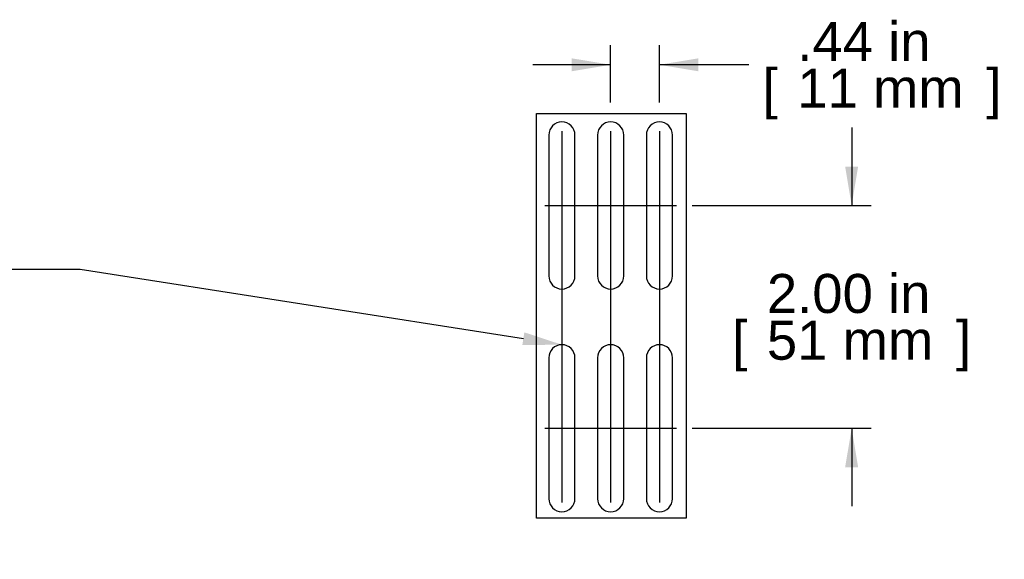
# Model space of a CAD drawing. Header units: inches. Extents: x 0 to 80, y 0 to 59.8.
# Tile 12 of 13: x 40 to 57.7, y 28.8 to 38.4. Entities that reach past the tile are written whole.
import ezdxf
from ezdxf import colors
from ezdxf.entities.mleader import LeaderData, LeaderLine
from ezdxf.enums import TextEntityAlignment as Align
from ezdxf.lldxf.tags import DXFTag
from ezdxf.math import Vec2, Vec3

# ---------------------------------------------------------------- set-up
doc = ezdxf.new("R2010")
doc.units = ezdxf.units.IN
doc.header["$MEASUREMENT"] = 0
doc.layers.add('COM56796-1', color=7, linetype='Continuous')
doc.layers.add('Default', color=7, linetype='Continuous')
doc.styles.add('SEACAD_Arial', font='arial.ttf')
tags = doc.linetypes.add('CENTER2', pattern=[1.125, 0.75, -0.125, 0.125, -0.125]).pattern_tags.tags
tags[10:11] = [DXFTag(74, 4), DXFTag(75, 0), DXFTag(340, '0'), DXFTag(46, 0.0), DXFTag(50, 0.0), DXFTag(44, 0.0), DXFTag(45, 0.0)]
tags[8:9] = [DXFTag(74, 4), DXFTag(75, 0), DXFTag(340, '0'), DXFTag(46, 0.0), DXFTag(50, 0.0), DXFTag(44, 0.0), DXFTag(45, 0.0)]
tags[6:7] = [DXFTag(74, 4), DXFTag(75, 0), DXFTag(340, '0'), DXFTag(46, 0.0), DXFTag(50, 0.0), DXFTag(44, 0.0), DXFTag(45, 0.0)]
tags[4:5] = [DXFTag(74, 4), DXFTag(75, 0), DXFTag(340, '0'), DXFTag(46, 0.0), DXFTag(50, 0.0), DXFTag(44, 0.0), DXFTag(45, 0.0)]
doc.dimstyles.new('WEB', dxfattribs={"dimtxt": 0.7, "dimasz": 0.7, "dimexe": 0.35, "dimexo": 0.35, "dimgap": 0.35, "dimtad": 0, "dimtih": 1, "dimtoh": 1, "dimzin": 4, "dimdsep": 46, "dimtxsty": 'SEACAD_Arial', "dimblk1": '_SE_FILLED', "dimblk2": '_SE_FILLED', "dimsah": 1, "dimcen": 0.35, "dimadec": 0, "dimazin": 0, "dimtfac": 1, "dimtofl": 0, "dimtmove": 0, "dimatfit": 3, "dimfxl": 1, "dimtolj": 1, "dimtzin": 4, "dimarcsym": 0})

# ---------------------------------------------------------------- blocks, each defined once
blk = doc.blocks.new('SEANNOT_GROUP9')
at = {"layer": 'Default', "color": 7, "linetype": 'CENTER2'}
blk.add_line((49.737, 36.442), (49.737, 29.775), dxfattribs=at)
blk = doc.blocks.new('SEANNOT_GROUP10')
at = {"layer": 'Default', "color": 7, "linetype": 'CENTER2'}
blk.add_line((50.613, 36.442), (50.613, 29.775), dxfattribs=at)
blk = doc.blocks.new('SEANNOT_GROUP11')
at = {"layer": 'Default', "color": 7, "linetype": 'CENTER2'}
blk.add_line((51.489, 36.442), (51.489, 29.775), dxfattribs=at)
blk = doc.blocks.new('SEANNOT_GROUP12')
at = {"layer": 'Default', "color": 7, "linetype": 'CENTER2'}
blk.add_line((49.433, 35.108), (51.793, 35.108), dxfattribs=at)
blk = doc.blocks.new('SEANNOT_GROUP13')
at = {"layer": 'Default', "color": 7, "linetype": 'CENTER2'}
blk.add_line((49.433, 31.108), (51.793, 31.108), dxfattribs=at)
blk = doc.blocks.new('SE7')
at = {"layer": 'COM56796-1', "color": 7, "linetype": 'Continuous'}
for p, q in [((49.502, 36.373), (49.502, 33.843)), ((49.972, 33.843), (49.972, 36.373)), ((50.378, 36.373), (50.378, 33.843)), ((50.848, 33.843), (50.848, 36.373)), ((51.254, 36.373), (51.254, 33.843)), ((51.724, 33.843), (51.724, 36.373)), ((49.502, 32.373), (49.502, 29.843)), ((49.972, 29.843), (49.972, 32.373)), ((50.378, 32.373), (50.378, 29.843)), ((50.848, 29.843), (50.848, 32.373)), ((51.254, 32.373), (51.254, 29.843)), ((51.724, 29.843), (51.724, 32.373))]:
    blk.add_line(p, q, dxfattribs=at)
for centre, start, end in [((49.737, 36.373), 0, 180), ((50.613, 36.373), 0, 180), ((51.489, 36.373), 0, 180), ((49.737, 33.843), 180, 0), ((50.613, 33.843), 180, 0), ((51.489, 33.843), 180, 0), ((49.737, 32.373), 0, 180), ((50.613, 32.373), 0, 180), ((51.489, 32.373), 0, 180), ((49.737, 29.843), 180, 0), ((50.613, 29.843), 180, 0), ((51.489, 29.843), 180, 0)]:
    blk.add_arc(centre, 0.235, start, end, dxfattribs=at)
blk = doc.blocks.new('DMBLK220')
at = {"layer": 'Default', "linetype": 'Continuous', "transparency": 16777216}
for points in [[(49.913, 37.751), (49.913, 37.518), (50.613, 37.635)], [(52.189, 37.751), (51.489, 37.635), (52.189, 37.518)]]:
    blk.add_hatch(color=7, dxfattribs=at).paths.add_polyline_path(points)
at = {"layer": 'Default', "color": 7, "linetype": 'Continuous', "transparency": 16777216}
for p, q in [((50.613, 36.958), (50.613, 37.985)), ((51.489, 36.958), (51.489, 37.985)), ((50.613, 37.635), (49.213, 37.635)), ((53.095, 37.635), (51.489, 37.635))]:
    blk.add_line(p, q, dxfattribs=at)
at = {"layer": 'Default', "color": 7, "linetype": 'Continuous', "transparency": 16777216, "style": 'SEACAD_Arial'}
for s, p in [('.44 in', (53.964, 38.405)), ('[', (53.34, 37.565)), ('11 mm', (53.964, 37.565)), (']', (57.358, 37.565))]:
    blk.add_text(s, height=0.7, dxfattribs=at).set_placement(p, align=Align.TOP_LEFT)
blk = doc.blocks.new('_SE_FILLED')
at = {"color": 0}
blk.add_line((0, 0), (-1, 0), dxfattribs=at)
blk.add_solid([(0, 0), (-1, -0.1665), (-1, 0.1665), (0, 0)], dxfattribs=at)
blk = doc.blocks.new('DMBLK221')
at = {"layer": 'Default', "linetype": 'Continuous', "transparency": 16777216}
for points in [[(55.056, 35.808), (54.823, 35.808), (54.94, 35.108)], [(55.056, 30.408), (54.94, 31.108), (54.823, 30.408)]]:
    blk.add_hatch(color=7, dxfattribs=at).paths.add_polyline_path(points)
at = {"layer": 'Default', "color": 7, "linetype": 'Continuous', "transparency": 16777216}
for p, q in [((54.94, 36.508), (54.94, 35.108)), ((52.074, 35.108), (55.29, 35.108)), ((52.074, 31.108), (55.29, 31.108)), ((54.94, 31.108), (54.94, 29.708))]:
    blk.add_line(p, q, dxfattribs=at)
at = {"layer": 'Default', "color": 7, "linetype": 'Continuous', "transparency": 16777216, "style": 'SEACAD_Arial'}
for s, p in [('2.00 in', (53.418, 33.878)), ('[', (52.794, 33.038)), (']', (56.812, 33.038)), ('51 mm', (53.418, 33.038))]:
    blk.add_text(s, height=0.7, dxfattribs=at).set_placement(p, align=Align.TOP_LEFT)

msp = doc.modelspace()

# ---------------------------------------------------------------- linework, layer by layer
at = {"layer": 'Default', "color": 7, "linetype": 'CENTER2'}
msp.add_lwpolyline([(49.284, 29.491), (49.284, 36.759), (51.969, 36.759), (51.969, 29.491), (49.284, 29.491)], dxfattribs=at)

# ---------------------------------------------------------------- block references
at = {"layer": 'Default'}
for name in ['SE7', 'SEANNOT_GROUP9', 'SEANNOT_GROUP10', 'SEANNOT_GROUP11', 'SEANNOT_GROUP12', 'SEANNOT_GROUP13']:
    msp.add_blockref(name, (0, 0), dxfattribs=at)

# ---------------------------------------------------------------- dimensions: what is measured, and where the dimension line sits
at = {"layer": 'Default', "color": 7, "linetype": 'Continuous'}
dim = msp.add_linear_dim(base=(50.613, 37.635), p1=(51.489, 36.608), p2=(50.613, 36.608), text='\\A1;<>', dimstyle='WEB', override={"dimlfac": 0.5, "dimpost": '\\X'}, dxfattribs=at)
dim.commit()
dim.dimension.update_dxf_attribs({"geometry": 'DMBLK220', "text_midpoint": (53.095, 37.635), "dimtype": 160})
dim = msp.add_linear_dim(base=(54.94, 35.108), p1=(51.724, 35.108), p2=(51.724, 31.108), angle=270, text='\\A1;<>', dimstyle='WEB', override={"dimlfac": 0.5, "dimpost": '\\X'}, dxfattribs=at)
dim.commit()
dim.dimension.update_dxf_attribs({"geometry": 'DMBLK221', "text_midpoint": (54.94, 33.108), "dimtype": 161})

# ---------------------------------------------------------------- leaders
ml = msp.add_multileader_mtext('Standard', dxfattribs=at)
ml.set_content('\\pxsm0.9;{\\fArial|c0|p34;\\W1.;%%c0.24 X 1.50\\PVENTING SLOT\\P}', color=7)
ml.set_leader_properties(linetype='ByLayer')
ml.build(insert=Vec2(0, 0))
ml.multileader.update_dxf_attribs({"dogleg_length": 2.1, "arrow_head_size": 0.7})
ctx = ml.context
ctx.base_point, ctx.char_height, ctx.arrow_head_size, ctx.landing_gap_size = Vec3(35.079, 34.33), 0.7, 0.7, 0.245
notes = []
notes.append((ctx, [(0, (1, 1, 0), (41.086, 33.961), (-1, 0), 2.1, [(0, [(49.737, 32.608)], 0, [])])]))
ctx.mtext.insert, ctx.mtext.alignment = Vec3(35.169, 34.33), 2
for ctx, leaders in notes:
    for number, flags, end, landing, length, lines in leaders:
        leader = LeaderData()
        leader.index, (leader.has_last_leader_line, leader.has_dogleg_vector, leader.attachment_direction) = number, flags
        leader.last_leader_point, leader.dogleg_vector, leader.dogleg_length = Vec3(end), Vec3(landing), length
        for number, points, colour, breaks in lines:
            line = LeaderLine()
            line.index, line.vertices, line.color, line.breaks = number, Vec3.list(points), colors.encode_raw_color(colour), breaks
            leader.lines.append(line)
        ctx.leaders.append(leader)

doc.saveas('drawing.dxf')
